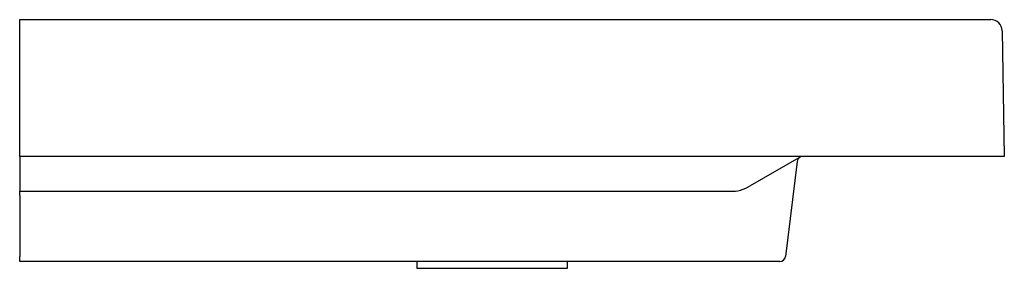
# Model space of a CAD drawing. Header units: millimetres. Extents: x 4708.604 to 4709.035, y 2929.878 to 2929.987.
import ezdxf

# ---------------------------------------------------------------- set-up
doc = ezdxf.new("R2010")
doc.units = ezdxf.units.MM
doc.layers.add('SANINDUSA', color=3, linetype='Continuous')

msp = doc.modelspace()

# ---------------------------------------------------------------- linework, layer by layer
at = {"layer": 'SANINDUSA'}
for p, q in [((4708.60423, 2929.9872), (4709.02932, 2929.9872)), ((4708.60423, 2929.98228), (4708.60423, 2929.9872)), ((4708.60423, 2929.9272), (4708.60423, 2929.98228)), ((4709.03431, 2929.98228), (4709.03528, 2929.9272)), ((4709.03028, 2929.9272), (4708.60423, 2929.9272)), ((4708.60423, 2929.9272), (4708.60423, 2929.91205)), ((4708.94631, 2929.9272), (4708.924, 2929.91432)), ((4708.94462, 2929.92507), (4708.9395, 2929.88339)), ((4709.03528, 2929.9272), (4709.03028, 2929.9272)), ((4708.60423, 2929.91205), (4708.91757, 2929.91205)), ((4708.60423, 2929.91019), (4708.60423, 2929.91205)), ((4708.92216, 2929.91338), (4708.924, 2929.91432)), ((4708.60423, 2929.91019), (4708.60423, 2929.88339)), ((4708.60423, 2929.8812), (4708.60423, 2929.88339)), ((4708.91965, 2929.8812), (4708.60423, 2929.8812)), ((4708.77805, 2929.8812), (4708.77805, 2929.8782)), ((4708.84405, 2929.8782), (4708.84405, 2929.8812)), ((4708.93702, 2929.8812), (4708.91965, 2929.8812)), ((4708.77805, 2929.8782), (4708.84405, 2929.8782))]:
    msp.add_line(p, q, dxfattribs=at)
for centre, radius, start, end in [((4709.02932, 2929.9822), 0.005, 1, 90), ((4708.9471, 2929.92477), 0.0025, 120, 173), ((4708.93702, 2929.8837), 0.0025, 270, 353)]:
    msp.add_arc(centre, radius, start, end, dxfattribs=at)
msp.add_ellipse((4708.92246, 2929.9192), major_axis=(0.009, 0.00588), ratio=0.462487, start_param=3.871947, end_param=4.386688, dxfattribs=at)

doc.saveas('drawing.dxf')
